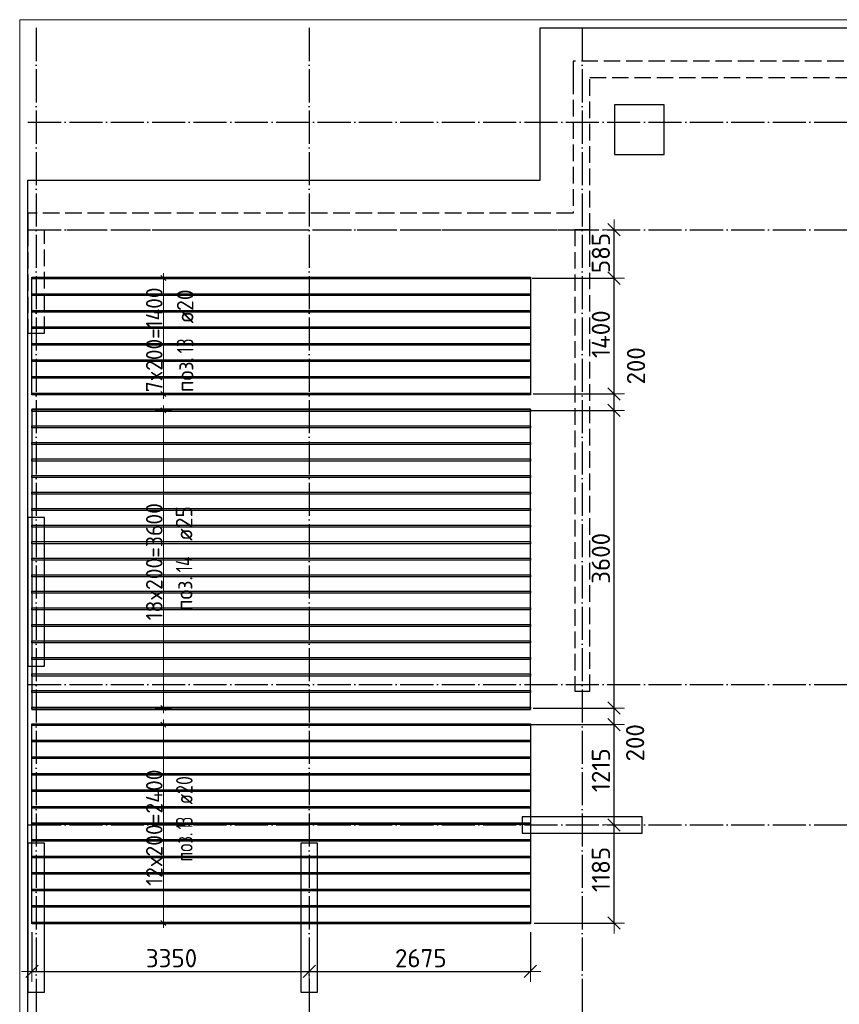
# Model space of a CAD drawing. Header units: millimetres. Extents: x 13527 to 139154, y -122592 to 61893.
# Tile 7 of 129: x 75100 to 85007, y -85469 to -73560. Entities that reach past the tile are written whole.
import ezdxf

# ---------------------------------------------------------------- set-up
doc = ezdxf.new("R2010")
doc.units = ezdxf.units.MM
doc.header["$PDMODE"] = 65
for name, pattern in [('______11', [500, 400, -50, 0, -50]), ('______2', [270, 200, -70]), ('______5', [1100, 800, -100, 100, -100])]:
    doc.linetypes.add(name, pattern=pattern)
for name, color, linetype, lineweight in [('Standard', 7, 'Continuous', 25), ('Колонна (1)', 7, 'Continuous', 35), ('Колонна (2)', 7, 'Continuous', 35), ('Размерная линия_ общее', 7, 'Continuous', 13), ('Стена_ общее', 7, 'Continuous', 35), ('Фундамент_ общее', 7, 'Continuous', 35)]:
    doc.layers.add(name, color=color, linetype=linetype, lineweight=lineweight)
doc.layers.add('Арм.стержн.Доп. Арм верхн.зоны Х', color=7, linetype='Continuous', lineweight=35, true_color=0x8c8cff)
doc.layers.add('Осевая линия_ общее', color=7, linetype='______5', lineweight=13, true_color=0xa0a0a0)
doc.styles.add('ISOCPEUR', font='ISOCPEUR')
doc.dimstyles.new('DIMSTYLE_13', dxfattribs={"dimtxt": 220, "dimasz": 250, "dimexe": 0, "dimexo": 0, "dimgap": 110, "dimtad": 0, "dimdec": 0, "dimrnd": 5, "dimzin": 12, "dimdsep": 46, "dimtxsty": 'ISOCPEUR', "dimblk1": 'ALL_ML_STRICH', "dimblk2": 'ALL_ML_STRICH', "dimsah": 1, "dimcen": 0, "dimclrd": 7, "dimclre": 256, "dimclrt": 7, "dimadec": 0, "dimazin": 0, "dimtfac": 1, "dimtdec": 0, "dimtix": 1, "dimtmove": 2, "dimatfit": 3, "dimfxl": 0, "dimtvp": 1.2, "dimtzin": 0, "dimlwd": 0, "dimlwe": -3, "dimarcsym": 0})
doc.dimstyles.new('DIMSTYLE_3', dxfattribs={"dimtxt": 220, "dimasz": 250, "dimexe": 0, "dimexo": 0, "dimgap": 110, "dimtad": 2, "dimdec": 0, "dimrnd": 5, "dimzin": 12, "dimdsep": 46, "dimtxsty": 'ISOCPEUR', "dimblk1": 'ALL_ML_STRICH', "dimblk2": 'ALL_ML_STRICH', "dimsah": 1, "dimcen": 0, "dimclrd": 7, "dimclre": 256, "dimclrt": 7, "dimadec": 0, "dimazin": 0, "dimtfac": 1, "dimtdec": 0, "dimtix": 1, "dimtmove": 2, "dimatfit": 3, "dimfxl": 0, "dimtvp": 1.2, "dimtzin": 0, "dimlwd": 0, "dimlwe": -3, "dimarcsym": 0})
doc.dimstyles.new('DIMSTYLE_5', dxfattribs={"dimtxt": 220, "dimasz": 250, "dimexe": 0, "dimexo": 0, "dimgap": 110, "dimtad": 2, "dimdec": 0, "dimrnd": 5, "dimzin": 12, "dimdsep": 46, "dimtxsty": 'ISOCPEUR', "dimblk1": 'ALL_ML_STRICH', "dimblk2": 'ALL_ML_STRICH', "dimsah": 1, "dimcen": 0, "dimclrd": 7, "dimclre": 256, "dimclrt": 7, "dimadec": 0, "dimazin": 0, "dimtfac": 1, "dimtdec": 0, "dimtix": 1, "dimtmove": 2, "dimatfit": 3, "dimfxl": 0, "dimtzin": 0, "dimlwd": 0, "dimlwe": -3, "dimarcsym": 0})

# ---------------------------------------------------------------- blocks, each defined once
blk = doc.blocks.new('СЛОЖНЫЙ_ОБЪЕКТ_4')
at = {"layer": 'Колонна (1)', "color": 9, "lineweight": -3, "true_color": 0xc7c7c7, "transparency": 33554687}
for p, q in [((75200, -79580), (75200, -81380)), ((75400, -79580), (75200, -79580)), ((75400, -81380), (75400, -79580)), ((75200, -81380), (75400, -81380)), ((75200, -83520), (75200, -85320)), ((75400, -83520), (75200, -83520)), ((75400, -85320), (75400, -83520)), ((78500, -83520), (78500, -85320)), ((78700, -83520), (78500, -83520)), ((78700, -85320), (78700, -83520)), ((75200, -85320), (75400, -85320)), ((78500, -85320), (78700, -85320))]:
    blk.add_line(p, q, dxfattribs=at)
at = {"layer": 'Колонна (2)', "color": 9, "lineweight": -3, "true_color": 0xc7c7c7, "transparency": 33554687}
for p, q in [((81175, -83200), (81175, -83400)), ((82625, -83200), (81175, -83200)), ((82625, -83400), (82625, -83200)), ((81175, -83400), (82625, -83400))]:
    blk.add_line(p, q, dxfattribs=at)
at = {"layer": 'Стена_ общее', "color": 9, "linetype": '______2', "lineweight": -3, "true_color": 0xc7c7c7, "transparency": 33554687}
for p, q in [((81790, -74060), (81790, -74260)), ((89650, -74060), (81790, -74060)), ((81790, -74260), (81790, -75900)), ((81990, -76100), (81990, -74260)), ((81990, -74260), (89650, -74260)), ((75200, -75900), (75200, -76100)), ((81790, -75900), (75200, -75900)), ((75200, -76100), (75200, -77350)), ((75400, -76100), (81790, -76100)), ((75400, -77350), (75400, -76100)), ((81790, -76100), (81810, -76100)), ((81810, -76100), (81810, -81680)), ((81990, -76100), (81810, -76100)), ((81990, -81680), (81990, -76100)), ((75200, -77350), (75400, -77350)), ((81810, -81680), (81990, -81680))]:
    blk.add_line(p, q, dxfattribs=at)
blk = doc.blocks.new('ALL_ML_STRICH')
at = {"color": 0, "linetype": 'ByBlock', "lineweight": -2}
for p, q in [((0, -0.5), (0, 0.5)), ((-1, 0), (0.5, 0)), ((-0.3, -0.3), (0.3, 0.3))]:
    blk.add_line(p, q, dxfattribs=at)
blk = doc.blocks.new('*D308')
at = {"layer": 'DEFPOINTS', "color": 7, "linetype": 'Continuous', "lineweight": 13, "transparency": 33554687}
for p in [(82489, -83300), (81217, -84486), (82285, -84486)]:
    blk.add_point(p, dxfattribs=at)
at = {"layer": 'Размерная линия_ общее', "color": 253, "linetype": 'Continuous', "lineweight": -2, "true_color": 0xa0a0a0, "transparency": 33554687}
for p, q in [((82285, -83300), (82285, -83300)), ((81317, -84486), (82285, -84486))]:
    blk.add_line(p, q, dxfattribs=at)
at = {"layer": 'Размерная линия_ общее', "color": 7, "linetype": 'Continuous', "lineweight": -2, "transparency": 33554687}
blk.add_line((82285, -84486), (82285, -83300), dxfattribs=at)
at = {"layer": 'Размерная линия_ общее', "color": 7, "linetype": 'Continuous', "lineweight": 13, "transparency": 33554687, "xscale": 250, "yscale": 250, "zscale": 250}
for p, rotation in [((82285, -83300), 90), ((82285, -84486), 270)]:
    blk.add_blockref('ALL_ML_STRICH', p, dxfattribs=dict(at, rotation=rotation))
at = {"layer": 'Размерная линия_ общее', "color": 7, "linetype": 'Continuous', "lineweight": 13, "transparency": 33554687, "insert": (82125, -83838), "char_height": 220, "width": 880, "attachment_point": 5, "rotation": 90, "style": 'ISOCPEUR'}
blk.add_mtext('\\A1;{1185}', dxfattribs=at)
blk = doc.blocks.new('*D309')
at = {"layer": 'DEFPOINTS', "color": 7, "linetype": 'Continuous', "lineweight": 13, "transparency": 33554687}
for p in [(81181, -82086), (82285, -83300), (82489, -83300)]:
    blk.add_point(p, dxfattribs=at)
at = {"layer": 'Размерная линия_ общее', "color": 253, "linetype": 'Continuous', "lineweight": -2, "true_color": 0xa0a0a0, "transparency": 33554687}
for p, q in [((81281, -82086), (82285, -82086)), ((82285, -83300), (82285, -83300))]:
    blk.add_line(p, q, dxfattribs=at)
at = {"layer": 'Размерная линия_ общее', "color": 7, "linetype": 'Continuous', "lineweight": -2, "transparency": 33554687}
blk.add_line((82285, -83300), (82285, -82086), dxfattribs=at)
at = {"layer": 'Размерная линия_ общее', "color": 7, "linetype": 'Continuous', "lineweight": 13, "transparency": 33554687, "xscale": 250, "yscale": 250, "zscale": 250}
for p, rotation in [((82285, -82086), 90), ((82285, -83300), 270)]:
    blk.add_blockref('ALL_ML_STRICH', p, dxfattribs=dict(at, rotation=rotation))
at = {"layer": 'Размерная линия_ общее', "color": 7, "linetype": 'Continuous', "lineweight": 13, "transparency": 33554687, "insert": (82125, -82638), "char_height": 220, "width": 880, "attachment_point": 5, "rotation": 90, "style": 'ISOCPEUR'}
blk.add_mtext('\\A1;{1215}', dxfattribs=at)
blk = doc.blocks.new('*D310')
at = {"layer": 'DEFPOINTS', "color": 7, "linetype": 'Continuous', "lineweight": 13, "transparency": 33554687}
for p in [(81207, -81886), (81181, -82086), (82285, -82086)]:
    blk.add_point(p, dxfattribs=at)
at = {"layer": 'Размерная линия_ общее', "color": 253, "linetype": 'Continuous', "lineweight": -2, "true_color": 0xa0a0a0, "transparency": 33554687}
for p, q in [((81307, -81886), (82285, -81886)), ((81281, -82086), (82285, -82086))]:
    blk.add_line(p, q, dxfattribs=at)
at = {"layer": 'Размерная линия_ общее', "color": 7, "linetype": 'Continuous', "lineweight": -2, "transparency": 33554687}
blk.add_line((82285, -82086), (82285, -81886), dxfattribs=at)
at = {"layer": 'Размерная линия_ общее', "color": 7, "linetype": 'Continuous', "lineweight": 13, "transparency": 33554687, "xscale": 250, "yscale": 250, "zscale": 250}
for p, rotation in [((82285, -81886), 90), ((82285, -82086), 270)]:
    blk.add_blockref('ALL_ML_STRICH', p, dxfattribs=dict(at, rotation=rotation))
at = {"layer": 'Размерная линия_ общее', "color": 7, "linetype": 'Continuous', "lineweight": 13, "transparency": 33554687, "insert": (82539, -82306), "char_height": 220, "width": 660, "attachment_point": 5, "rotation": 90, "style": 'ISOCPEUR'}
blk.add_mtext('\\A1;{200}', dxfattribs=at)
blk = doc.blocks.new('*D311')
at = {"layer": 'DEFPOINTS', "color": 7, "linetype": 'Continuous', "lineweight": 13, "transparency": 33554687}
for p in [(81173, -78286), (81207, -81886), (82285, -81886)]:
    blk.add_point(p, dxfattribs=at)
at = {"layer": 'Размерная линия_ общее', "color": 253, "linetype": 'Continuous', "lineweight": -2, "true_color": 0xa0a0a0, "transparency": 33554687}
for p, q in [((81273, -78286), (82285, -78286)), ((81307, -81886), (82285, -81886))]:
    blk.add_line(p, q, dxfattribs=at)
at = {"layer": 'Размерная линия_ общее', "color": 7, "linetype": 'Continuous', "lineweight": -2, "transparency": 33554687}
blk.add_line((82285, -81886), (82285, -78286), dxfattribs=at)
at = {"layer": 'Размерная линия_ общее', "color": 7, "linetype": 'Continuous', "lineweight": 13, "transparency": 33554687, "xscale": 250, "yscale": 250, "zscale": 250}
for p, rotation in [((82285, -78286), 90), ((82285, -81886), 270)]:
    blk.add_blockref('ALL_ML_STRICH', p, dxfattribs=dict(at, rotation=rotation))
at = {"layer": 'Размерная линия_ общее', "color": 7, "linetype": 'Continuous', "lineweight": 13, "transparency": 33554687, "insert": (82125, -80075), "char_height": 220, "width": 880, "attachment_point": 5, "rotation": 90, "style": 'ISOCPEUR'}
blk.add_mtext('\\A1;{3600}', dxfattribs=at)
blk = doc.blocks.new('*D312')
at = {"layer": 'DEFPOINTS', "color": 7, "linetype": 'Continuous', "lineweight": 13, "transparency": 33554687}
for p in [(81206, -78086), (81173, -78286), (82285, -78286)]:
    blk.add_point(p, dxfattribs=at)
at = {"layer": 'Размерная линия_ общее', "color": 253, "linetype": 'Continuous', "lineweight": -2, "true_color": 0xa0a0a0, "transparency": 33554687}
for p, q in [((81306, -78086), (82285, -78086)), ((81273, -78286), (82285, -78286))]:
    blk.add_line(p, q, dxfattribs=at)
at = {"layer": 'Размерная линия_ общее', "color": 7, "linetype": 'Continuous', "lineweight": -2, "transparency": 33554687}
blk.add_line((82285, -78286), (82285, -78086), dxfattribs=at)
at = {"layer": 'Размерная линия_ общее', "color": 7, "linetype": 'Continuous', "lineweight": 13, "transparency": 33554687, "xscale": 250, "yscale": 250, "zscale": 250}
for p, rotation in [((82285, -78086), 90), ((82285, -78286), 270)]:
    blk.add_blockref('ALL_ML_STRICH', p, dxfattribs=dict(at, rotation=rotation))
at = {"layer": 'Размерная линия_ общее', "color": 7, "linetype": 'Continuous', "lineweight": 13, "transparency": 33554687, "insert": (82550, -77747), "char_height": 220, "width": 660, "attachment_point": 5, "rotation": 90, "style": 'ISOCPEUR'}
blk.add_mtext('\\A1;{200}', dxfattribs=at)
blk = doc.blocks.new('*D313')
at = {"layer": 'DEFPOINTS', "color": 7, "linetype": 'Continuous', "lineweight": 13, "transparency": 33554687}
for p in [(81194, -76686), (81206, -78086), (82285, -78086)]:
    blk.add_point(p, dxfattribs=at)
at = {"layer": 'Размерная линия_ общее', "color": 253, "linetype": 'Continuous', "lineweight": -2, "true_color": 0xa0a0a0, "transparency": 33554687}
for p, q in [((81294, -76686), (82285, -76686)), ((81306, -78086), (82285, -78086))]:
    blk.add_line(p, q, dxfattribs=at)
at = {"layer": 'Размерная линия_ общее', "color": 7, "linetype": 'Continuous', "lineweight": -2, "transparency": 33554687}
blk.add_line((82285, -78086), (82285, -76686), dxfattribs=at)
at = {"layer": 'Размерная линия_ общее', "color": 7, "linetype": 'Continuous', "lineweight": 13, "transparency": 33554687, "xscale": 250, "yscale": 250, "zscale": 250}
for p, rotation in [((82285, -76686), 90), ((82285, -78086), 270)]:
    blk.add_blockref('ALL_ML_STRICH', p, dxfattribs=dict(at, rotation=rotation))
at = {"layer": 'Размерная линия_ общее', "color": 7, "linetype": 'Continuous', "lineweight": 13, "transparency": 33554687, "insert": (82125, -77364), "char_height": 220, "width": 880, "attachment_point": 5, "rotation": 90, "style": 'ISOCPEUR'}
blk.add_mtext('\\A1;{1400}', dxfattribs=at)
blk = doc.blocks.new('*D314')
at = {"layer": 'DEFPOINTS', "color": 7, "linetype": 'Continuous', "lineweight": 13, "transparency": 33554687}
for p in [(82563, -76100), (81194, -76686), (82285, -76686)]:
    blk.add_point(p, dxfattribs=at)
at = {"layer": 'Размерная линия_ общее', "color": 253, "linetype": 'Continuous', "lineweight": -2, "true_color": 0xa0a0a0, "transparency": 33554687}
for p, q in [((82285, -76100), (82285, -76100)), ((81294, -76686), (82285, -76686))]:
    blk.add_line(p, q, dxfattribs=at)
at = {"layer": 'Размерная линия_ общее', "color": 7, "linetype": 'Continuous', "lineweight": -2, "transparency": 33554687}
blk.add_line((82285, -76686), (82285, -76100), dxfattribs=at)
at = {"layer": 'Размерная линия_ общее', "color": 7, "linetype": 'Continuous', "lineweight": 13, "transparency": 33554687, "xscale": 250, "yscale": 250, "zscale": 250}
for p, rotation in [((82285, -76100), 90), ((82285, -76686), 270)]:
    blk.add_blockref('ALL_ML_STRICH', p, dxfattribs=dict(at, rotation=rotation))
at = {"layer": 'Размерная линия_ общее', "color": 7, "linetype": 'Continuous', "lineweight": 13, "transparency": 33554687, "insert": (82125, -76382), "char_height": 220, "width": 660, "attachment_point": 5, "rotation": 90, "style": 'ISOCPEUR'}
blk.add_mtext('\\A1;{585}', dxfattribs=at)
blk = doc.blocks.new('*D370')
at = {"layer": 'DEFPOINTS', "color": 7, "linetype": 'Continuous', "lineweight": 13, "transparency": 33554687}
for p in [(75248, -84497), (78600, -84847), (75248, -85071)]:
    blk.add_point(p, dxfattribs=at)
at = {"layer": 'Размерная линия_ общее', "color": 253, "linetype": 'Continuous', "lineweight": -2, "true_color": 0xa0a0a0, "transparency": 33554687}
for p, q in [((75248, -84597), (75248, -85071)), ((78600, -84947), (78600, -85071))]:
    blk.add_line(p, q, dxfattribs=at)
at = {"layer": 'Размерная линия_ общее', "color": 7, "linetype": 'Continuous', "lineweight": -2, "transparency": 33554687}
blk.add_line((75248, -85071), (78600, -85071), dxfattribs=at)
at = {"layer": 'Размерная линия_ общее', "color": 7, "linetype": 'Continuous', "lineweight": 13, "transparency": 33554687, "xscale": 250, "yscale": 250, "zscale": 250, "rotation": 180}
blk.add_blockref('ALL_ML_STRICH', (75248, -85071), dxfattribs=at)
at = {"layer": 'Размерная линия_ общее', "color": 7, "linetype": 'Continuous', "lineweight": 13, "transparency": 33554687, "xscale": 250, "yscale": 250, "zscale": 250}
blk.add_blockref('ALL_ML_STRICH', (78600, -85071), dxfattribs=at)
at = {"layer": 'Размерная линия_ общее', "color": 7, "linetype": 'Continuous', "lineweight": 13, "transparency": 33554687, "insert": (76935, -84911), "char_height": 220, "width": 880, "attachment_point": 5, "style": 'ISOCPEUR'}
blk.add_mtext('\\A1;{3350}', dxfattribs=at)
blk = doc.blocks.new('*D371')
at = {"layer": 'DEFPOINTS', "color": 7, "linetype": 'Continuous', "lineweight": 13, "transparency": 33554687}
for p in [(81273, -84497), (78600, -84847), (78600, -85071)]:
    blk.add_point(p, dxfattribs=at)
at = {"layer": 'Размерная линия_ общее', "color": 253, "linetype": 'Continuous', "lineweight": -2, "true_color": 0xa0a0a0, "transparency": 33554687}
for p, q in [((81273, -84597), (81273, -85071)), ((78600, -84947), (78600, -85071))]:
    blk.add_line(p, q, dxfattribs=at)
at = {"layer": 'Размерная линия_ общее', "color": 7, "linetype": 'Continuous', "lineweight": -2, "transparency": 33554687}
blk.add_line((78600, -85071), (81273, -85071), dxfattribs=at)
at = {"layer": 'Размерная линия_ общее', "color": 7, "linetype": 'Continuous', "lineweight": 13, "transparency": 33554687, "xscale": 250, "yscale": 250, "zscale": 250, "rotation": 180}
blk.add_blockref('ALL_ML_STRICH', (78600, -85071), dxfattribs=at)
at = {"layer": 'Размерная линия_ общее', "color": 7, "linetype": 'Continuous', "lineweight": 13, "transparency": 33554687, "xscale": 250, "yscale": 250, "zscale": 250}
blk.add_blockref('ALL_ML_STRICH', (81273, -85071), dxfattribs=at)
at = {"layer": 'Размерная линия_ общее', "color": 7, "linetype": 'Continuous', "lineweight": 13, "transparency": 33554687, "insert": (79948, -84911), "char_height": 220, "width": 880, "attachment_point": 5, "style": 'ISOCPEUR'}
blk.add_mtext('\\A1;{2675}', dxfattribs=at)

msp = doc.modelspace()

# ---------------------------------------------------------------- linework, layer by layer
at = {"layer": 'Standard', "color": 7, "linetype": 'Continuous', "lineweight": 13, "transparency": 33554687}
msp.add_lwpolyline([(75100, -90750), (117980, -90750), (117980, -73560), (75100, -73560), (75100, -90750)], dxfattribs=at)
at = {"layer": 'Арм.стержн.Доп. Арм верхн.зоны Х', "color": 253, "linetype": 'Continuous', "lineweight": -3, "true_color": 0xa0a0a0, "transparency": 33554687}
for p, q in [((76836.3, -76685.6), (76736.3, -76685.6)), ((76836.3, -76685.6), (76936.3, -76685.6)), ((76836.3, -78085.6), (76736.3, -78085.6)), ((76836.3, -78085.6), (76936.3, -78085.6)), ((76836.3, -78285.6), (76736.3, -78285.6)), ((76836.3, -78285.6), (76936.3, -78285.6)), ((76836.3, -81885.6), (76736.3, -81885.6)), ((76836.3, -81885.6), (76936.3, -81885.6)), ((76836.3, -82085.6), (76736.3, -82085.6)), ((76836.3, -82085.6), (76936.3, -82085.6)), ((76836.3, -84485.6), (76736.3, -84485.6)), ((76836.3, -84485.6), (76936.3, -84485.6))]:
    msp.add_line(p, q, dxfattribs=at)
at = {"layer": 'Арм.стержн.Доп. Арм верхн.зоны Х', "color": 7, "linetype": 'Continuous', "lineweight": 25, "transparency": 33554687}
for p, q in [((76866.3, -76715.6), (76806.3, -76655.6)), ((76866.3, -78115.6), (76806.3, -78055.6)), ((76866.3, -78315.6), (76806.3, -78255.6)), ((76866.3, -81915.6), (76806.3, -81855.6)), ((76866.3, -82115.6), (76806.3, -82055.6)), ((76866.3, -84515.6), (76806.3, -84455.6))]:
    msp.add_line(p, q, dxfattribs=at)
at = {"layer": 'Арм.стержн.Доп. Арм верхн.зоны Х', "color": 7, "linetype": 'Continuous', "lineweight": 13, "transparency": 33554687}
for p, q in [((76836.3, -76685.6), (76836.3, -76625.6)), ((76836.3, -78085.6), (76836.3, -76685.6)), ((76836.3, -78085.6), (76836.3, -78145.6)), ((76836.3, -78285.6), (76836.3, -78225.6)), ((76836.3, -81885.6), (76836.3, -81945.6)), ((76836.3, -82085.6), (76836.3, -82025.6)), ((76836.3, -84485.6), (76836.3, -84545.6))]:
    msp.add_line(p, q, dxfattribs=at)
at = {"layer": 'Арм.стержн.Доп. Арм верхн.зоны Х', "color": 52, "linetype": 'Continuous', "lineweight": 25, "transparency": 33554687}
for points in [[(81273.4, -78096.6), (75248.4, -78096.6), (75248.4, -76674.6), (81273.4, -76674.6), (81273.4, -78096.6)], [(81273.4, -78269.6), (75248.4, -78269.6), (75248.4, -81901.6), (81273.4, -81901.6), (81273.4, -78269.6)], [(81273.4, -84496.6), (75248.4, -84496.6), (75248.4, -82074.6), (81273.4, -82074.6), (81273.4, -84496.6)]]:
    msp.add_lwpolyline(points, dxfattribs=at)
at = {"layer": 'Арм.стержн.Доп. Арм верхн.зоны Х', "color": 240, "linetype": 'Continuous', "lineweight": 25, "transparency": 33554687}
for points in [[(75248.4, -76675.6), (81273.4, -76675.6), (81273.4, -76695.6), (75248.4, -76695.6), (75248.4, -76675.6)], [(75248.4, -76875.6), (81273.4, -76875.6), (81273.4, -76895.6), (75248.4, -76895.6), (75248.4, -76875.6)], [(75248.4, -77075.6), (81273.4, -77075.6), (81273.4, -77095.6), (75248.4, -77095.6), (75248.4, -77075.6)], [(75248.4, -77275.6), (81273.4, -77275.6), (81273.4, -77295.6), (75248.4, -77295.6), (75248.4, -77275.6)], [(75248.4, -77475.6), (81273.4, -77475.6), (81273.4, -77495.6), (75248.4, -77495.6), (75248.4, -77475.6)], [(75248.4, -77675.6), (81273.4, -77675.6), (81273.4, -77695.6), (75248.4, -77695.6), (75248.4, -77675.6)], [(75248.4, -77875.6), (81273.4, -77875.6), (81273.4, -77895.6), (75248.4, -77895.6), (75248.4, -77875.6)], [(75248.4, -78075.6), (81273.4, -78075.6), (81273.4, -78095.6), (75248.4, -78095.6), (75248.4, -78075.6)], [(75248.4, -82075.6), (81273.4, -82075.6), (81273.4, -82095.6), (75248.4, -82095.6), (75248.4, -82075.6)], [(75248.4, -82275.6), (81273.4, -82275.6), (81273.4, -82295.6), (75248.4, -82295.6), (75248.4, -82275.6)], [(75248.4, -82475.6), (81273.4, -82475.6), (81273.4, -82495.6), (75248.4, -82495.6), (75248.4, -82475.6)], [(75248.4, -82675.6), (81273.4, -82675.6), (81273.4, -82695.6), (75248.4, -82695.6), (75248.4, -82675.6)], [(75248.4, -82875.6), (81273.4, -82875.6), (81273.4, -82895.6), (75248.4, -82895.6), (75248.4, -82875.6)], [(75248.4, -83075.6), (81273.4, -83075.6), (81273.4, -83095.6), (75248.4, -83095.6), (75248.4, -83075.6)], [(75248.4, -83275.6), (81273.4, -83275.6), (81273.4, -83295.6), (75248.4, -83295.6), (75248.4, -83275.6)], [(75248.4, -83475.6), (81273.4, -83475.6), (81273.4, -83495.6), (75248.4, -83495.6), (75248.4, -83475.6)], [(75248.4, -83675.6), (81273.4, -83675.6), (81273.4, -83695.6), (75248.4, -83695.6), (75248.4, -83675.6)], [(75248.4, -83875.6), (81273.4, -83875.6), (81273.4, -83895.6), (75248.4, -83895.6), (75248.4, -83875.6)], [(75248.4, -84075.6), (81273.4, -84075.6), (81273.4, -84095.6), (75248.4, -84095.6), (75248.4, -84075.6)], [(75248.4, -84275.6), (81273.4, -84275.6), (81273.4, -84295.6), (75248.4, -84295.6), (75248.4, -84275.6)], [(75248.4, -84475.6), (81273.4, -84475.6), (81273.4, -84495.6), (75248.4, -84495.6), (75248.4, -84475.6)]]:
    msp.add_lwpolyline(points, dxfattribs=at)
at = {"layer": 'Арм.стержн.Доп. Арм верхн.зоны Х', "color": 40, "linetype": 'Continuous', "lineweight": 25, "transparency": 33554687}
for points in [[(75248.4, -78273.1), (81273.4, -78273.1), (81273.4, -78298.1), (75248.4, -78298.1), (75248.4, -78273.1)], [(75248.4, -78473.1), (81273.4, -78473.1), (81273.4, -78498.1), (75248.4, -78498.1), (75248.4, -78473.1)], [(75248.4, -78673.1), (81273.4, -78673.1), (81273.4, -78698.1), (75248.4, -78698.1), (75248.4, -78673.1)], [(75248.4, -78873.1), (81273.4, -78873.1), (81273.4, -78898.1), (75248.4, -78898.1), (75248.4, -78873.1)], [(75248.4, -79073.1), (81273.4, -79073.1), (81273.4, -79098.1), (75248.4, -79098.1), (75248.4, -79073.1)], [(75248.4, -79273.1), (81273.4, -79273.1), (81273.4, -79298.1), (75248.4, -79298.1), (75248.4, -79273.1)], [(75248.4, -79473.1), (81273.4, -79473.1), (81273.4, -79498.1), (75248.4, -79498.1), (75248.4, -79473.1)], [(75248.4, -79673.1), (81273.4, -79673.1), (81273.4, -79698.1), (75248.4, -79698.1), (75248.4, -79673.1)], [(75248.4, -79873.1), (81273.4, -79873.1), (81273.4, -79898.1), (75248.4, -79898.1), (75248.4, -79873.1)], [(75248.4, -80073.1), (81273.4, -80073.1), (81273.4, -80098.1), (75248.4, -80098.1), (75248.4, -80073.1)], [(75248.4, -80273.1), (81273.4, -80273.1), (81273.4, -80298.1), (75248.4, -80298.1), (75248.4, -80273.1)], [(75248.4, -80473.1), (81273.4, -80473.1), (81273.4, -80498.1), (75248.4, -80498.1), (75248.4, -80473.1)], [(75248.4, -80673.1), (81273.4, -80673.1), (81273.4, -80698.1), (75248.4, -80698.1), (75248.4, -80673.1)], [(75248.4, -80873.1), (81273.4, -80873.1), (81273.4, -80898.1), (75248.4, -80898.1), (75248.4, -80873.1)], [(75248.4, -81073.1), (81273.4, -81073.1), (81273.4, -81098.1), (75248.4, -81098.1), (75248.4, -81073.1)], [(75248.4, -81273.1), (81273.4, -81273.1), (81273.4, -81298.1), (75248.4, -81298.1), (75248.4, -81273.1)], [(75248.4, -81473.1), (81273.4, -81473.1), (81273.4, -81498.1), (75248.4, -81498.1), (75248.4, -81473.1)], [(75248.4, -81673.1), (81273.4, -81673.1), (81273.4, -81698.1), (75248.4, -81698.1), (75248.4, -81673.1)], [(75248.4, -81873.1), (81273.4, -81873.1), (81273.4, -81898.1), (75248.4, -81898.1), (75248.4, -81873.1)]]:
    msp.add_lwpolyline(points, dxfattribs=at)
at = {"layer": 'Арм.стержн.Доп. Арм верхн.зоны Х', "color": 7, "linetype": 'Continuous', "lineweight": 13, "transparency": 33554687}
for points in [[(76836.3, -81885.6), (76836.3, -80925.6), (76836.3, -80925.6), (76836.3, -80925.6), (76836.3, -80925.6), (76836.3, -79245.6), (76836.3, -79245.6), (76836.3, -78285.6)], [(76836.3, -84485.6), (76836.3, -84135.6), (76836.3, -84135.6), (76836.3, -84135.6), (76836.3, -84135.6), (76836.3, -82435.6), (76836.3, -82435.6), (76836.3, -82085.6)]]:
    msp.add_lwpolyline(points, dxfattribs=at)
at = {"layer": 'Осевая линия_ общее', "color": 253, "linetype": '______11', "lineweight": -3, "true_color": 0xa0a0a0, "transparency": 33554687}
for p, q in [((75300, -73660), (75300, -91877.9)), ((78600, -73660), (78600, -91877.9)), ((81900, -73660), (81900, -91877.9)), ((75200, -74800), (119325.4, -74800)), ((75200, -76100), (119325.4, -76100)), ((75200, -81600), (119325.4, -81600)), ((75200, -83300), (119325.4, -83300))]:
    msp.add_line(p, q, dxfattribs=at)
at = {"layer": 'Фундамент_ общее', "color": 7, "lineweight": 25, "transparency": 33554687}
for p, q in [((81390, -75500), (81390, -73660)), ((81390, -73660), (90250, -73660)), ((82290, -74590), (82290, -75190)), ((82890, -74590), (82290, -74590)), ((82890, -75190), (82890, -74590)), ((82290, -75190), (82890, -75190)), ((75200, -89400), (75200, -75500)), ((75200, -75500), (81390, -75500))]:
    msp.add_line(p, q, dxfattribs=at)
at = {"layer": 'Фундамент_ общее', "color": 7, "linetype": 'Continuous', "lineweight": 25, "transparency": 33554687}
for p, q in [((81390, -75500), (81390, -73660)), ((81390, -73660), (90250, -73660)), ((82290, -74590), (82290, -75190)), ((82890, -74590), (82290, -74590)), ((82890, -75190), (82890, -74590)), ((82290, -75190), (82890, -75190)), ((75200, -89400), (75200, -75500)), ((75200, -75500), (81390, -75500))]:
    msp.add_line(p, q, dxfattribs=at)

# ---------------------------------------------------------------- block references
at = {"layer": 'Стена_ общее', "color": 9, "linetype": '______2', "lineweight": -3, "true_color": 0xc7c7c7, "transparency": 33554687}
msp.add_blockref('СЛОЖНЫЙ_ОБЪЕКТ_4', (0, 0), dxfattribs=at)

# ---------------------------------------------------------------- texts
at = {"layer": 'Арм.стержн.Доп. Арм верхн.зоны Х', "color": 7, "linetype": 'Continuous', "lineweight": 13, "transparency": 33554687, "char_height": 200, "attachment_point": 7, "rotation": 90, "style": 'ISOCPEUR'}
for s, insert, width in [('\\W0.94;7x200=1400', (76826.3, -78065.6), 1473.49), ('\\W0.95;18x200=3600', (76826.3, -80825.6), 1593.753), ('\\W0.95;12x200=2400', (76826.3, -84035.6), 1613.857)]:
    msp.add_mtext(s, dxfattribs=dict(at, insert=insert, width=width))
at = {"layer": 'Арм.стержн.Доп. Арм верхн.зоны Х', "color": 7, "linetype": 'Continuous', "lineweight": 25, "transparency": 33554687, "char_height": 200, "attachment_point": 7, "rotation": 90, "style": 'ISOCPEUR'}
for s, insert, width in [('\\W0.95; ø20 ', (77199.9, -77355.4), 794.384), ('\\W0.75;13', (77199.9, -77595.4), 314.854), ('\\W0.92;поз.', (77199.9, -78065.4), 561.646), ('\\W0.95; ø25 ', (77187.2, -79984.3), 794.384), ('\\W0.76;14', (77187.2, -80244.3), 336.375), ('\\W0.92;поз.', (77187.2, -80714.3), 561.646), ('\\W0.79; ø20 ', (77190.2, -83151.8), 661.987), ('\\W0.62;13', (77190.2, -83351.8), 262.378), ('\\W0.77;поз.', (77190.2, -83743.5), 468.039)]:
    msp.add_mtext(s, dxfattribs=dict(at, insert=insert, width=width))

# ---------------------------------------------------------------- dimensions: what is measured, and where the dimension line sits
at = {"layer": 'Размерная линия_ общее', "color": 7, "linetype": 'Continuous', "lineweight": 13, "transparency": 33554687}
for base, p1, p2, dimstyle, picture, middle in [((82284.9, -76100), (81294, -76685.6), (82284.9, -76100), 'DIMSTYLE_3', '*D314', (82124.9, -76381.8)), ((82284.9, -76685.6), (81306.4, -78085.6), (81294, -76685.6), 'DIMSTYLE_5', '*D313', (82124.9, -77363.6)), ((82284.9, -78085.6), (81273.3, -78285.6), (81306.4, -78085.6), 'DIMSTYLE_13', '*D312', (82550.4, -77747.1)), ((82284.9, -78285.6), (81307.2, -81885.6), (81273.3, -78285.6), 'DIMSTYLE_5', '*D311', (82124.9, -80074.6)), ((82284.9, -81885.6), (81280.7, -82085.6), (81307.2, -81885.6), 'DIMSTYLE_13', '*D310', (82538.8, -82306)), ((82284.9, -82085.6), (82284.9, -83300), (81280.7, -82085.6), 'DIMSTYLE_5', '*D309', (82124.9, -82637.8)), ((82284.9, -83300), (81317.3, -84485.6), (82284.9, -83300), 'DIMSTYLE_5', '*D308', (82124.9, -83837.8))]:
    dim = msp.add_linear_dim(base=base, p1=p1, p2=p2, angle=90, dimstyle=dimstyle, override={"dimpost": '<>', "dimclrd": 7, "dimclre": 253, "dimclrt": 7, "dimlwd": 0, "dimlwe": 65533}, dxfattribs=at)
    dim.commit()
    dim.dimension.update_dxf_attribs({"geometry": picture, "text_midpoint": middle, "dimtype": 160})
for base, p1, p2, picture, middle in [((78600, -85070.8), (75248.4, -84596.6), (78600, -84946.8), '*D370', (76935.2, -84910.8)), ((81273.4, -85070.8), (78600, -84946.8), (81273.4, -84596.6), '*D371', (79947.7, -84910.8))]:
    dim = msp.add_linear_dim(base=base, p1=p1, p2=p2, dimstyle='DIMSTYLE_5', override={"dimpost": '<>', "dimclrd": 7, "dimclre": 253, "dimclrt": 7, "dimlwd": 0, "dimlwe": 65533}, dxfattribs=at)
    dim.commit()
    dim.dimension.update_dxf_attribs({"geometry": picture, "text_midpoint": middle, "dimtype": 160})

doc.saveas('drawing.dxf')
